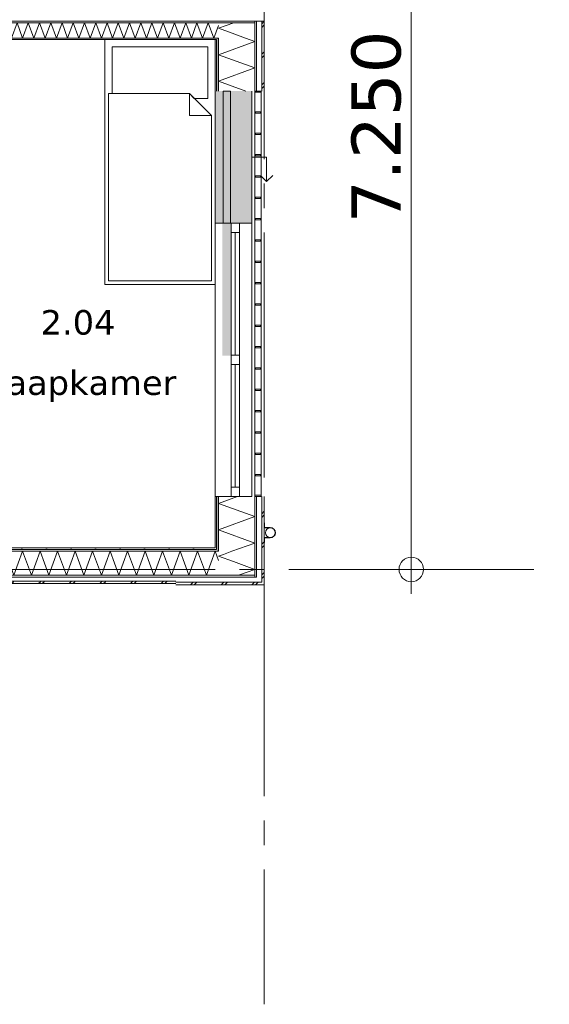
# Model space of a CAD drawing. Header units: millimetres. Extents: x -14925 to 266687, y -3550 to 35834.
# Tile 9 of 244: x -4518 to -200, y -3550 to 4488. Entities that reach past the tile are written whole.
import ezdxf
from ezdxf.enums import TextEntityAlignment as Align

# ---------------------------------------------------------------- set-up
doc = ezdxf.new("R2010")
doc.units = ezdxf.units.MM
doc.header["$MEASUREMENT"] = 0
doc.linetypes.add('B0204', pattern=[2600, 2000, -200, 200, -200])
for name, color, linetype in [('34 Balustrades', 7, 'Continuous'), ('52 Riolering.SCHOON', 7, 'Continuous'), ('A Stramien', 7, 'Continuous'), ('New_21 Buitenwanden', 7, 'Continuous'), ('New_21 Buitenwanden 2D arcering', 7, 'Continuous'), ('New_21 Buitenwanden Afdek-arcering', 7, 'Continuous'), ('New_21 Buitenwanden Deuren', 7, 'Continuous'), ('New_21 Buitenwanden Doorsnede-arcering', 7, 'Continuous'), ('New_21 Buitenwanden Laagscheidingslijnen', 7, 'Continuous'), ('New_21 Buitenwanden Ramen', 7, 'Continuous'), ('New_22 C Binnenwanden', 7, 'Continuous'), ('New_22 C Binnenwanden Doorsnede-arcering', 7, 'Continuous'), ('New_22 C Binnenwanden Laagscheidingslijnen', 7, 'Continuous'), ('New_82 Interieur', 7, 'Continuous'), ('New_Z Gebruiksopp', 7, 'Continuous'), ('New_Z Gebruiksopp Zone omranding', 7, 'Continuous'), ('New_Z Gebruiksopp Zone tekst', 7, 'Continuous'), ('Tekst_dim 1_ 100 .DO', 7, 'Continuous')]:
    doc.layers.add(name, color=color, linetype=linetype)
doc.styles.add('GENERATED_STYLE_1', font='verdana.ttf')
doc.styles.add('GENERATED_STYLE_2', font='verdana.ttf')
doc.dimstyles.new('GENERATED_STYLE__1', dxfattribs={"dimtxt": 400, "dimasz": 380, "dimexe": 0.18, "dimexo": 0.0625, "dimgap": 0, "dimtad": 1, "dimdec": 0, "dimzin": 0, "dimdsep": 46, "dimtxsty": 'GENERATED_STYLE_2', "dimblk": 'ARROWHEAD_7', "dimblk1": 'ARROWHEAD_7', "dimblk2": 'ARROWHEAD_7', "dimcen": 0.09, "dimse1": 1, "dimse2": 1, "dimclrd": 9, "dimclre": 9, "dimclrt": 9, "dimadec": 1, "dimazin": 0, "dimtfac": 1, "dimtdec": 4, "dimtmove": 0, "dimatfit": 3, "dimfxl": 1, "dimtolj": 1, "dimtzin": 0, "dimarcsym": 0})
pattern_1 = [(90, (0, 0), (-100, 0), [])]
pattern_2 = [(90, (0, 0), (-346.41, 0), [0, -200]), (90, (-173.2, 100), (-346.41, 0), [0, -200])]
pattern_3 = [(0, (0, 0), (0, 100), [])]
pattern_4 = [(0, (0, 0), (0, 346.41), [0, -200]), (0, (100, 173.2), (0, 346.41), [0, -200])]

# ---------------------------------------------------------------- blocks, each defined once
blk = doc.blocks.new('slaapkamer_2.04_48_3', base_point=(-4042.5, 2250))
at = {"layer": 'New_Z Gebruiksopp Zone tekst', "color": 2, "lineweight": 0}
for tag, style, p in [('DUMMY_941', 'GENERATED_STYLE_1', (-4042.5, 2187.9)), ('DUMMY_942', 'GENERATED_STYLE_2', (-4042.5, 1690.7))]:
    blk.add_attdef(tag, text='', height=200, dxfattribs=dict(at, style=style)).set_placement(p, align=Align.TOP_LEFT)
for tag, style, p in [('ROOM_NUMBER', 'GENERATED_STYLE_1', (-4042.5, 2117.1)), ('ROOM_NAME', 'GENERATED_STYLE_2', (-4042.5, 1624.8))]:
    blk.add_attdef(tag, text='', height=200, dxfattribs=dict(at, style=style)).set_placement(p, align=Align.TOP_CENTER)
blk = doc.blocks.new('Bed 01 26[12]_3', base_point=(-3825, 2325))
at = {"layer": 'New_82 Interieur', "color": 7, "linetype": 'Continuous', "lineweight": 0}
for p, q in [((-2925, 4325), (-3825, 4325)), ((-3825, 4325), (-3825, 2325)), ((-2925, 2325), (-2925, 4325)), ((-3135, 3885), (-3135, 3705)), ((-2955, 3705), (-3135, 3705)), ((-3825, 2325), (-2925, 2325))]:
    blk.add_line(p, q, dxfattribs=at)
at = {"layer": 'New_82 Interieur', "color": 7, "linetype": 'Continuous', "lineweight": 0, "flags": 128}
for points in [[(-3135, 3885), (-3095, 3845), (-2985, 3845), (-2985, 4265), (-3765, 4265), (-3765, 3885)], [(-3795, 2355), (-2955, 2355), (-2955, 3705), (-3135, 3885), (-3795, 3885)]]:
    blk.add_lwpolyline(points, close=True, dxfattribs=at)
blk = doc.blocks.new('*X755')
at = {"layer": 'New_21 Buitenwanden Doorsnede-arcering', "color": 7, "linetype": 'Continuous', "lineweight": 0}
for p, q in [((-2855.8, 123.1), (-2898, 107.7)), ((-2776.2, 63.4), (-2898, 107.7)), ((-2662.4, -22), (-2733.9, -48))]:
    blk.add_line(p, q, dxfattribs=at)
blk = doc.blocks.new('*X758')
at = {"layer": 'New_21 Buitenwanden Doorsnede-arcering', "color": 7, "linetype": 'Continuous', "lineweight": 0}
for p, q in [((-2545, 455), (-2525, 475)), ((-2545, 425), (-2525, 445)), ((-2545, 205), (-2525, 225)), ((-2545, 175), (-2525, 195)), ((-2545, -45), (-2525, -25)), ((-2545, -75), (-2525, -55))]:
    blk.add_line(p, q, dxfattribs=at)
blk = doc.blocks.new('*X759')
at = {"layer": 'New_21 Buitenwanden Doorsnede-arcering', "color": 7, "linetype": 'Continuous', "lineweight": 0}
for p, q in [((-2787.4, 148), (-2855.8, 123.1)), ((-2602, 0), (-2776.2, 63.4)), ((-2602, 0), (-2662.4, -22))]:
    blk.add_line(p, q, dxfattribs=at)
blk = doc.blocks.new('*X760')
at = {"layer": 'New_21 Buitenwanden Doorsnede-arcering', "color": 7, "linetype": 'Continuous', "lineweight": 0}
for p, q in [((-2743.3, 595), (-2898, 538.7)), ((-2602, 430.9), (-2898, 538.7)), ((-2602, 430.9), (-2898, 323.2)), ((-2602, 215.5), (-2898, 323.2)), ((-2602, 215.5), (-2787.4, 148))]:
    blk.add_line(p, q, dxfattribs=at)
blk = doc.blocks.new('Wall_114_3', base_point=(-2925, 175))
at = {"layer": 'New_21 Buitenwanden Doorsnede-arcering', "linetype": 'Continuous', "lineweight": 0, "true_color": 0x000000}
h = blk.add_hatch(dxfattribs=at)
h.set_pattern_fill('720_Gips_0003', color=18, style=0, pattern_type=2)
h.set_pattern_definition(pattern_2)
h.paths.add_polyline_path([(-2913, 175), (-2913, 595), (-2925, 595), (-2925, 175)])
h = blk.add_hatch(dxfattribs=at)
h.set_pattern_fill('325_Houtachtig_plaatmate_E2', color=18, style=0, pattern_type=2)
h.set_pattern_definition(pattern_1)
h.paths.add_polyline_path([(-2898, 163), (-2898, 595), (-2913, 595), (-2913, 166), (-2909, 163)])
h = blk.add_hatch(dxfattribs=at)
h.set_pattern_fill('325_Houtachtig_plaatmate_E2', color=18, style=0, pattern_type=2)
h.set_pattern_definition(pattern_1)
h.paths.add_polyline_path([(-2587, -48), (-2587, 595), (-2602, 595), (-2602, -48)])
h = blk.add_hatch(dxfattribs=at)
h.set_pattern_fill('720_Gips_0003', color=18, style=0, pattern_type=2)
h.set_pattern_definition(pattern_2)
h.paths.add_polyline_path([(-2925, 163), (-2913, 163), (-2913, 166), (-2925, 175)])
h = blk.add_hatch(dxfattribs=at)
h.set_pattern_fill('720_Gips_0003', color=18, style=0, pattern_type=2)
h.set_pattern_definition(pattern_2)
h.paths.add_polyline_path([(-2925, 175), (-2913, 166), (-2913, 175)])
h = blk.add_hatch(dxfattribs=at)
h.set_pattern_fill('325_Houtachtig_plaatmate_E2', color=18, style=0, pattern_type=2)
h.set_pattern_definition(pattern_1)
h.paths.add_polyline_path([(-2913, 163), (-2909, 163), (-2913, 166)])
h = blk.add_hatch(dxfattribs=at)
h.set_pattern_fill('325_Houtachtig_plaatmate_E2', color=18, style=0, pattern_type=2)
h.set_pattern_definition(pattern_1)
h.paths.add_polyline_path([(-2898, 154.8), (-2909, 163), (-2913, 163), (-2913, 148), (-2898, 148)])
h = blk.add_hatch(dxfattribs=at)
h.set_pattern_fill('325_Houtachtig_plaatmate_E2', color=18, style=0, pattern_type=2)
h.set_pattern_definition(pattern_1)
h.paths.add_polyline_path([(-2909, 163), (-2898, 154.8), (-2898, 163)])
h = blk.add_hatch(dxfattribs=at)
h.set_pattern_fill('325_Houtachtig_plaatmate_E2', color=18, style=0, pattern_type=2)
h.set_pattern_definition(pattern_1)
h.paths.add_polyline_path([(-2602, -48), (-2602, -63), (-2587, -63), (-2587, -48)])
at = {"layer": 'New_21 Buitenwanden', "color": 9, "linetype": 'Continuous', "lineweight": 0, "flags": 128}
for points in [[(-2925, 595), (-2925, 175)], [(-2525, -125), (-2525, 595)], [(-2525, -125), (-2545, -125)]]:
    blk.add_lwpolyline(points, dxfattribs=at)
at = {"layer": 'New_21 Buitenwanden Laagscheidingslijnen', "color": 9, "linetype": 'Continuous', "lineweight": 0}
for p, q in [((-2913, 175), (-2913, 595)), ((-2898, 163), (-2898, 595)), ((-2602, 148), (-2602, 595)), ((-2587, -48), (-2587, 595)), ((-2545, -63), (-2545, 595)), ((-2925, 163), (-2913, 163)), ((-2913, 166), (-2913, 175)), ((-2913, 166), (-2913, 163)), ((-2898, 154.8), (-2898, 163)), ((-2913, 148), (-2898, 148)), ((-2898, 154.8), (-2898, 148)), ((-2602, -48), (-2602, 148)), ((-2898, -48), (-2627.7, -48)), ((-2627.7, -48), (-2602, -48)), ((-2602, -63), (-2587, -63)), ((-2587, -63), (-2587, -48)), ((-2545, -105), (-2545, -63)), ((-2587, -105), (-2551.7, -105)), ((-2551.7, -105), (-2545, -105))]:
    blk.add_line(p, q, dxfattribs=at)
at = {"layer": 'New_21 Buitenwanden', "color": 1, "lineweight": 0}
for name in ['*X760', '*X758', '*X755', '*X759']:
    blk.add_blockref(name, (0, 0), dxfattribs=at)
blk = doc.blocks.new('*X970')
at = {"layer": 'New_21 Buitenwanden Doorsnede-arcering', "color": 7, "linetype": 'Continuous', "lineweight": 0}
for p in [(-2772, 4463), (-2787, 4376.7)]:
    blk.add_line(p, (-2898, 4417.1), dxfattribs=at)
blk = doc.blocks.new('*X972')
at = {"layer": 'New_21 Buitenwanden Doorsnede-arcering', "color": 7, "linetype": 'Continuous', "lineweight": 0}
for p, q in [((-2545, 4455), (-2525, 4475)), ((-2545, 4425), (-2525, 4445)), ((-2545, 4205), (-2525, 4225)), ((-2545, 4175), (-2525, 4195)), ((-2545, 3955), (-2525, 3975)), ((-2545, 3925), (-2525, 3945))]:
    blk.add_line(p, q, dxfattribs=at)
blk = doc.blocks.new('*X973')
at = {"layer": 'New_21 Buitenwanden Doorsnede-arcering', "color": 7, "linetype": 'Continuous', "lineweight": 0}
for p, q in [((-2602, 4309.4), (-2898, 4201.7)), ((-2602, 4309.4), (-2677.8, 4337)), ((-2602, 4093.9), (-2898, 4201.7)), ((-2602, 4093.9), (-2898, 3986.2)), ((-2674.9, 3905), (-2898, 3986.2))]:
    blk.add_line(p, q, dxfattribs=at)
blk = doc.blocks.new('*X974')
at = {"layer": 'New_21 Buitenwanden Doorsnede-arcering', "color": 7, "linetype": 'Continuous', "lineweight": 0}
blk.add_line((-2677.8, 4337), (-2787, 4376.7), dxfattribs=at)
blk = doc.blocks.new('Wall_153_3', base_point=(-2925, 3905))
at = {"layer": 'New_21 Buitenwanden Doorsnede-arcering', "linetype": 'Continuous', "lineweight": 0, "true_color": 0x000000}
h = blk.add_hatch(dxfattribs=at)
h.set_pattern_fill('325_Houtachtig_plaatmate_E2', color=18, style=0, pattern_type=2)
h.set_pattern_definition(pattern_1)
h.paths.add_polyline_path([(-2587, 4475), (-2602, 4475), (-2602, 4463), (-2587, 4463)])
h = blk.add_hatch(dxfattribs=at)
h.set_pattern_fill('325_Houtachtig_plaatmate_E2', color=18, style=0, pattern_type=2)
h.set_pattern_definition(pattern_1)
h.paths.add_polyline_path([(-2587, 4463), (-2602, 4463), (-2602, 4446.125), (-2587, 4451.75)])
h = blk.add_hatch(dxfattribs=at)
h.set_pattern_fill('325_Houtachtig_plaatmate_E2', color=18, style=0, pattern_type=2)
h.set_pattern_definition(pattern_1)
h.paths.add_polyline_path([(-2587, 3905), (-2587, 4451.75), (-2602, 4446.125), (-2602, 3905)])
h = blk.add_hatch(dxfattribs=at)
h.set_pattern_fill('720_Gips_0003', color=18, style=0, pattern_type=2)
h.set_pattern_definition(pattern_2)
h.paths.add_polyline_path([(-2925, 4325), (-2925, 3905), (-2913, 3905), (-2913, 4325)])
h = blk.add_hatch(dxfattribs=at)
h.set_pattern_fill('325_Houtachtig_plaatmate_E2', color=18, style=0, pattern_type=2)
h.set_pattern_definition(pattern_1)
h.paths.add_polyline_path([(-2898, 4337), (-2913, 4337), (-2913, 4329.5), (-2898, 4335.125)])
h = blk.add_hatch(dxfattribs=at)
h.set_pattern_fill('325_Houtachtig_plaatmate_E2', color=18, style=0, pattern_type=2)
h.set_pattern_definition(pattern_1)
h.paths.add_polyline_path([(-2898, 4325), (-2898, 4335.125), (-2913, 4329.5), (-2913, 4325)])
h = blk.add_hatch(dxfattribs=at)
h.set_pattern_fill('325_Houtachtig_plaatmate_E2', color=18, style=0, pattern_type=2)
h.set_pattern_definition(pattern_1)
h.paths.add_polyline_path([(-2913, 4325), (-2913, 3905), (-2898, 3905), (-2898, 4325)])
at = {"layer": 'New_21 Buitenwanden', "color": 9, "linetype": 'Continuous', "lineweight": 0, "flags": 128}
for points in [[(-2525, 3905), (-2525, 4475)], [(-2925, 4325), (-2925, 3905)]]:
    blk.add_lwpolyline(points, dxfattribs=at)
at = {"layer": 'New_21 Buitenwanden Laagscheidingslijnen', "color": 9, "linetype": 'Continuous', "lineweight": 0}
for p, q in [((-2602, 4337), (-2602, 4446.125)), ((-2587, 3905), (-2587, 4451.75)), ((-2545, 3905), (-2545, 4467.5)), ((-2913, 3905), (-2913, 4325)), ((-2898, 4325), (-2898, 4335.125)), ((-2898, 3905), (-2898, 4325)), ((-2602, 3905), (-2602, 4337))]:
    blk.add_line(p, q, dxfattribs=at)
at = {"layer": 'New_21 Buitenwanden Laagscheidingslijnen', "color": 1, "linetype": 'Continuous', "lineweight": 0}
blk.add_line((-2925, 4325), (-2913, 4325), dxfattribs=at)
at = {"layer": 'New_22 C Binnenwanden', "color": 9, "linetype": 'Continuous', "lineweight": 0, "flags": 128}
for points in [[(-2587, 4475), (-2602, 4475)], [(-2545, 4475), (-2587, 4475)], [(-2525, 4475), (-2545, 4475)]]:
    blk.add_lwpolyline(points, dxfattribs=at)
at = {"layer": 'New_22 C Binnenwanden Laagscheidingslijnen', "color": 1, "linetype": 'Continuous', "lineweight": 0}
for p, q in [((-2602, 4463), (-2898, 4463)), ((-2898, 4337), (-2913, 4337))]:
    blk.add_line(p, q, dxfattribs=at)
at = {"layer": 'New_22 C Binnenwanden Laagscheidingslijnen', "color": 9, "linetype": 'Continuous', "lineweight": 0}
for p, q in [((-2602, 4463), (-2602, 4446.125)), ((-2587, 4475), (-2587, 4463)), ((-2587, 4463), (-2587, 4451.75)), ((-2545, 4475), (-2545, 4467.5)), ((-2898, 4337), (-2898, 4335.125))]:
    blk.add_line(p, q, dxfattribs=at)
at = {"layer": 'New_21 Buitenwanden', "color": 1, "lineweight": 0}
for name in ['*X970', '*X972', '*X974', '*X973']:
    blk.add_blockref(name, (0, 0), dxfattribs=at)
blk = doc.blocks.new('*X987')
at = {"layer": 'New_22 C Binnenwanden Doorsnede-arcering', "color": 7, "linetype": 'Continuous', "lineweight": 0}
for p, q in [((-5228.1, 4337), (-5182.2, 4463)), ((-5136.3, 4337), (-5182.2, 4463)), ((-5136.3, 4337), (-5090.5, 4463)), ((-5044.6, 4337), (-5090.5, 4463)), ((-5044.6, 4337), (-4998.8, 4463)), ((-4952.9, 4337), (-4998.8, 4463)), ((-4952.9, 4337), (-4907, 4463)), ((-4861.2, 4337), (-4907, 4463)), ((-4861.2, 4337), (-4815.3, 4463)), ((-4769.5, 4337), (-4815.3, 4463)), ((-4769.5, 4337), (-4723.6, 4463)), ((-4677.7, 4337), (-4723.6, 4463)), ((-4677.7, 4337), (-4631.9, 4463)), ((-4586, 4337), (-4631.9, 4463)), ((-4586, 4337), (-4540.2, 4463)), ((-4494.3, 4337), (-4540.2, 4463)), ((-4494.3, 4337), (-4448.4, 4463)), ((-4402.6, 4337), (-4448.4, 4463)), ((-4402.6, 4337), (-4356.7, 4463)), ((-4310.9, 4337), (-4356.7, 4463)), ((-4310.9, 4337), (-4265, 4463)), ((-4219.1, 4337), (-4265, 4463)), ((-4219.1, 4337), (-4173.3, 4463)), ((-4127.4, 4337), (-4173.3, 4463)), ((-4127.4, 4337), (-4081.6, 4463)), ((-4035.7, 4337), (-4081.6, 4463)), ((-4035.7, 4337), (-3989.8, 4463)), ((-3944, 4337), (-3989.8, 4463)), ((-3944, 4337), (-3898.1, 4463)), ((-3852.3, 4337), (-3898.1, 4463)), ((-3852.3, 4337), (-3806.4, 4463)), ((-3760.5, 4337), (-3806.4, 4463)), ((-3760.5, 4337), (-3714.7, 4463)), ((-3668.8, 4337), (-3714.7, 4463)), ((-3668.8, 4337), (-3623, 4463)), ((-3577.1, 4337), (-3623, 4463)), ((-3577.1, 4337), (-3531.2, 4463)), ((-3485.4, 4337), (-3531.2, 4463)), ((-3485.4, 4337), (-3439.5, 4463)), ((-3393.7, 4337), (-3439.5, 4463)), ((-3393.7, 4337), (-3347.8, 4463)), ((-3301.9, 4337), (-3347.8, 4463)), ((-3301.9, 4337), (-3256.1, 4463)), ((-3210.2, 4337), (-3256.1, 4463)), ((-3210.2, 4337), (-3164.4, 4463)), ((-3118.5, 4337), (-3164.4, 4463)), ((-3118.5, 4337), (-3072.6, 4463)), ((-3026.8, 4337), (-3072.6, 4463)), ((-3026.8, 4337), (-2980.9, 4463)), ((-2935.1, 4337), (-2980.9, 4463)), ((-2935.1, 4337), (-2898, 4438.8)), ((-5228.1, 4337), (-5237, 4361.5))]:
    blk.add_line(p, q, dxfattribs=at)
blk = doc.blocks.new('Wall_156_3', base_point=(-9375, 4325))
at = {"layer": 'New_22 C Binnenwanden Doorsnede-arcering', "linetype": 'Continuous', "lineweight": 0, "true_color": 0x000000}
h = blk.add_hatch(dxfattribs=at)
h.set_pattern_fill('325_Houtachtig_plaatmate_E2', color=18, style=0, pattern_type=2)
h.set_pattern_definition(pattern_3)
h.paths.add_polyline_path([(-2602, 4475), (-9698, 4475), (-9698, 4463), (-2602, 4463)])
h = blk.add_hatch(dxfattribs=at)
h.set_pattern_fill('325_Houtachtig_plaatmate_E2', color=18, style=0, pattern_type=2)
h.set_pattern_definition(pattern_3)
h.paths.add_polyline_path([(-2913, 4337), (-5225, 4337), (-5225, 4325), (-2925, 4325), (-2913, 4329.5)])
h = blk.add_hatch(dxfattribs=at)
h.set_pattern_fill('325_Houtachtig_plaatmate_E2', color=18, style=0, pattern_type=2)
h.set_pattern_definition(pattern_3)
h.paths.add_polyline_path([(-2913, 4329.5), (-2925, 4325), (-2913, 4325)])
at = {"layer": 'New_21 Buitenwanden Laagscheidingslijnen', "color": 1, "linetype": 'Continuous', "lineweight": 0}
blk.add_line((-2925, 4325), (-2913, 4325), dxfattribs=at)
at = {"layer": 'New_22 C Binnenwanden', "color": 1, "linetype": 'Continuous', "lineweight": 0, "flags": 128}
for points in [[(-2602, 4475), (-9698, 4475)], [(-5225, 4325), (-2925, 4325)]]:
    blk.add_lwpolyline(points, dxfattribs=at)
at = {"layer": 'New_22 C Binnenwanden Laagscheidingslijnen', "color": 1, "linetype": 'Continuous', "lineweight": 0}
for p, q in [((-9402, 4463), (-2898, 4463)), ((-2602, 4463), (-2898, 4463)), ((-5237, 4337), (-2913, 4337)), ((-2898, 4337), (-2913, 4337))]:
    blk.add_line(p, q, dxfattribs=at)
at = {"layer": 'New_22 C Binnenwanden', "color": 1, "lineweight": 0}
blk.add_blockref('*X987', (0, 0), dxfattribs=at)
blk = doc.blocks.new('*X1491')
at = {"layer": 'New_21 Buitenwanden Doorsnede-arcering', "color": 7, "linetype": 'Continuous', "lineweight": 0}
for p, q in [((-3125, -125), (-3105, -105)), ((-3095, -125), (-3075, -105)), ((-2875, -125), (-2855, -105)), ((-2845, -125), (-2825, -105)), ((-2625, -125), (-2605, -105)), ((-2595, -125), (-2575, -105))]:
    blk.add_line(p, q, dxfattribs=at)
blk = doc.blocks.new('*X1492')
at = {"layer": 'New_21 Buitenwanden Doorsnede-arcering', "color": 7, "linetype": 'Continuous', "lineweight": 0}
for p, q in [((-3245, 52.4), (-3210.2, 148)), ((-3138.9, -48), (-3210.2, 148)), ((-3138.9, -48), (-3067.5, 148)), ((-2996.2, -48), (-3067.5, 148)), ((-2996.2, -48), (-2924.9, 148)), ((-2898, 74.2), (-2924.9, 148))]:
    blk.add_line(p, q, dxfattribs=at)
blk = doc.blocks.new('Wall_260_3', base_point=(-3245, 175))
at = {"layer": 'New_21 Buitenwanden Doorsnede-arcering', "linetype": 'Continuous', "lineweight": 0, "true_color": 0x000000}
h = blk.add_hatch(dxfattribs=at)
h.set_pattern_fill('720_Gips_0003', color=18, style=0, pattern_type=2)
h.set_pattern_definition(pattern_4)
h.paths.add_polyline_path([(-2925, 175), (-3245, 175), (-3245, 163), (-2925, 163)])
h = blk.add_hatch(dxfattribs=at)
h.set_pattern_fill('325_Houtachtig_plaatmate_E2', color=18, style=0, pattern_type=2)
h.set_pattern_definition(pattern_3)
h.paths.add_polyline_path([(-2913, 163), (-3245, 163), (-3245, 148), (-2913, 148)])
h = blk.add_hatch(dxfattribs=at)
h.set_pattern_fill('325_Houtachtig_plaatmate_E2', color=18, style=0, pattern_type=2)
h.set_pattern_definition(pattern_3)
h.paths.add_polyline_path([(-3245, -63), (-2607.7, -63), (-2627.7, -48), (-3245, -48)])
h = blk.add_hatch(dxfattribs=at)
h.set_pattern_fill('325_Houtachtig_plaatmate_E2', color=18, style=0, pattern_type=2)
h.set_pattern_definition(pattern_3)
h.paths.add_polyline_path([(-2627.7, -48), (-2607.7, -63), (-2602, -63), (-2602, -48)])
at = {"layer": 'New_21 Buitenwanden', "color": 9, "linetype": 'Continuous', "lineweight": 0, "flags": 128}
for points in [[(-2925, 175), (-3245, 175)], [(-3245, -125), (-2545, -125)]]:
    blk.add_lwpolyline(points, dxfattribs=at)
at = {"layer": 'New_21 Buitenwanden Laagscheidingslijnen', "color": 9, "linetype": 'Continuous', "lineweight": 0}
for p, q in [((-3245, 163), (-2925, 163)), ((-2925, 163), (-2913, 163)), ((-3245, 148), (-2913, 148)), ((-2913, 148), (-2898, 148)), ((-3245, -48), (-2898, -48)), ((-3245, -63), (-2607.7, -63)), ((-2898, -48), (-2627.7, -48)), ((-2627.7, -48), (-2602, -48)), ((-2607.7, -63), (-2602, -63)), ((-2602, -63), (-2587, -63)), ((-3245, -105), (-2587, -105)), ((-2587, -105), (-2551.7, -105)), ((-2551.7, -105), (-2545, -105))]:
    blk.add_line(p, q, dxfattribs=at)
at = {"layer": 'New_21 Buitenwanden', "color": 1, "lineweight": 0}
for name in ['*X1492', '*X1491']:
    blk.add_blockref(name, (0, 0), dxfattribs=at)
blk = doc.blocks.new('*X1495')
at = {"layer": 'New_21 Buitenwanden Doorsnede-arcering', "color": 7, "linetype": 'Continuous', "lineweight": 0}
for p, q in [((-6365, -115), (-6350, -100)), ((-6350, -100), (-6345, -95)), ((-6335, -115), (-6320, -100)), ((-6320, -100), (-6315, -95)), ((-6115, -115), (-6100, -100)), ((-6100, -100), (-6095, -95)), ((-6085, -115), (-6070, -100)), ((-6070, -100), (-6065, -95)), ((-5865, -115), (-5850, -100)), ((-5850, -100), (-5845, -95)), ((-5835, -115), (-5820, -100)), ((-5820, -100), (-5815, -95)), ((-5615, -115), (-5600, -100)), ((-5600, -100), (-5595, -95)), ((-5585, -115), (-5570, -100)), ((-5570, -100), (-5565, -95)), ((-5365, -115), (-5350, -100)), ((-5350, -100), (-5345, -95)), ((-5335, -115), (-5320, -100)), ((-5320, -100), (-5315, -95)), ((-5115, -115), (-5100, -100)), ((-5100, -100), (-5095, -95)), ((-5085, -115), (-5070, -100)), ((-5070, -100), (-5065, -95)), ((-4865, -115), (-4850, -100)), ((-4850, -100), (-4845, -95)), ((-4835, -115), (-4820, -100)), ((-4820, -100), (-4815, -95)), ((-4615, -115), (-4600, -100)), ((-4600, -100), (-4595, -95)), ((-4585, -115), (-4570, -100)), ((-4570, -100), (-4565, -95)), ((-4365, -115), (-4350, -100)), ((-4350, -100), (-4345, -95)), ((-4335, -115), (-4320, -100)), ((-4320, -100), (-4315, -95)), ((-4115, -115), (-4100, -100)), ((-4100, -100), (-4095, -95)), ((-4085, -115), (-4070, -100)), ((-4070, -100), (-4065, -95)), ((-3865, -115), (-3850, -100)), ((-3850, -100), (-3845, -95)), ((-3835, -115), (-3820, -100)), ((-3820, -100), (-3815, -95)), ((-3615, -115), (-3600, -100)), ((-3600, -100), (-3595, -95)), ((-3585, -115), (-3570, -100)), ((-3570, -100), (-3565, -95)), ((-3365, -115), (-3350, -100)), ((-3350, -100), (-3345, -95)), ((-3335, -115), (-3320, -100)), ((-3320, -100), (-3315, -95))]:
    blk.add_line(p, q, dxfattribs=at)
blk = doc.blocks.new('*X1501')
at = {"layer": 'New_21 Buitenwanden Doorsnede-arcering', "color": 7, "linetype": 'Continuous', "lineweight": 0}
for p, q in [((-4637, 147.9), (-4637, 148)), ((-4565.6, -48), (-4637, 148)), ((-4565.6, -48), (-4494.3, 148)), ((-4423, -48), (-4494.3, 148)), ((-4423, -48), (-4351.6, 148)), ((-4280.3, -48), (-4351.6, 148)), ((-4280.3, -48), (-4209, 148)), ((-4137.6, -48), (-4209, 148)), ((-4137.6, -48), (-4066.3, 148)), ((-3994.9, -48), (-4066.3, 148)), ((-3994.9, -48), (-3923.6, 148)), ((-3852.3, -48), (-3923.6, 148)), ((-3852.3, -48), (-3780.9, 148)), ((-3709.6, -48), (-3780.9, 148)), ((-3709.6, -48), (-3638.2, 148)), ((-3566.9, -48), (-3638.2, 148)), ((-3566.9, -48), (-3495.6, 148)), ((-3424.2, -48), (-3495.6, 148)), ((-3424.2, -48), (-3352.9, 148)), ((-3281.6, -48), (-3352.9, 148)), ((-3281.6, -48), (-3245, 52.4))]:
    blk.add_line(p, q, dxfattribs=at)
blk = doc.blocks.new('Wall_261_3', base_point=(-9055, 175))
at = {"layer": 'New_21 Buitenwanden Doorsnede-arcering', "linetype": 'Continuous', "lineweight": 0, "true_color": 0x000000}
h = blk.add_hatch(dxfattribs=at)
h.set_pattern_fill('720_Gips_0003', color=18, style=0, pattern_type=2)
h.set_pattern_definition(pattern_4)
h.paths.add_polyline_path([(-4625, 163), (-3245, 163), (-3245, 175), (-4625, 175)])
h = blk.add_hatch(dxfattribs=at)
h.set_pattern_fill('325_Houtachtig_plaatmate_E2', color=18, style=0, pattern_type=2)
h.set_pattern_definition(pattern_3)
h.paths.add_polyline_path([(-4625, 148), (-3245, 148), (-3245, 163), (-4625, 163)])
h = blk.add_hatch(dxfattribs=at)
h.set_pattern_fill('325_Houtachtig_plaatmate_E2', color=18, style=0, pattern_type=2)
h.set_pattern_definition(pattern_3)
h.paths.add_polyline_path([(-6495, -63), (-3245, -63), (-3245, -48), (-6495, -48)])
at = {"layer": 'New_21 Buitenwanden', "color": 9, "linetype": 'Continuous', "lineweight": 0, "flags": 128}
for points in [[(-3245, 175), (-4625, 175)], [(-6495, -115), (-3245, -115)]]:
    blk.add_lwpolyline(points, dxfattribs=at)
at = {"layer": 'New_21 Buitenwanden Laagscheidingslijnen', "color": 9, "linetype": 'Continuous', "lineweight": 0}
for p, q in [((-4625, 163), (-3245, 163)), ((-4625, 148), (-3245, 148)), ((-6495, -63), (-3245, -63)), ((-4637, -48), (-3245, -48)), ((-6495, -95), (-3245, -95))]:
    blk.add_line(p, q, dxfattribs=at)
at = {"layer": 'New_21 Buitenwanden', "color": 1, "lineweight": 0}
for name in ['*X1501', '*X1495']:
    blk.add_blockref(name, (0, 0), dxfattribs=at)
blk = doc.blocks.new('Rnx horizontaal 26[36]_3')
at = {"layer": 'New_21 Buitenwanden Ramen', "color": 7, "linetype": 'Continuous', "lineweight": 0}
for p, q in [((-2925, 2827), (-2925, 2839)), ((-2925, 2827), (-2925, 2839)), ((-2925, 595), (-2925, 2827)), ((-2913, 2827), (-2925, 2827)), ((-2913, 2827), (-2925, 2827)), ((-2898, 2827), (-2913, 2827)), ((-2898, 2827), (-2913, 2827)), ((-2795, 2827), (-2898, 2827)), ((-2795, 2827), (-2898, 2827)), ((-2795, 2827), (-2795, 2751)), ((-2725, 2827), (-2795, 2827)), ((-2725, 2827), (-2795, 2827)), ((-2725, 2751), (-2725, 2827)), ((-2702, 2827), (-2725, 2827)), ((-2687, 2827), (-2702, 2827)), ((-2645, 2827), (-2687, 2827)), ((-2625, 2827), (-2645, 2827)), ((-2625, 595), (-2625, 2827)), ((-2795, 2751), (-2725, 2751)), ((-2795, 2751), (-2795, 1749)), ((-2760, 1749), (-2760, 2751)), ((-2725, 1749), (-2725, 2751)), ((-2725, 1749), (-2795, 1749)), ((-2795, 1749), (-2795, 1711)), ((-2795, 1711), (-2795, 1673)), ((-2725, 1711), (-2725, 1749)), ((-2725, 1673), (-2725, 1711)), ((-2795, 1673), (-2725, 1673)), ((-2795, 1673), (-2795, 671)), ((-2760, 671), (-2760, 1673)), ((-2725, 671), (-2725, 1673)), ((-2725, 671), (-2795, 671)), ((-2795, 671), (-2795, 595)), ((-2725, 595), (-2725, 671)), ((-2913, 595), (-2925, 595)), ((-2913, 595), (-2925, 595)), ((-2925, 595), (-2925, 583)), ((-2925, 595), (-2925, 583)), ((-2898, 595), (-2913, 595)), ((-2898, 595), (-2913, 595)), ((-2795, 595), (-2898, 595)), ((-2795, 595), (-2898, 595)), ((-2725, 595), (-2795, 595)), ((-2725, 595), (-2795, 595)), ((-2702, 595), (-2725, 595)), ((-2687, 595), (-2702, 595)), ((-2645, 595), (-2687, 595)), ((-2625, 595), (-2645, 595))]:
    blk.add_line(p, q, dxfattribs=at)
blk = doc.blocks.new('DS1 in wand 26[76]_3')
at = {"layer": 'New_21 Buitenwanden Deuren', "color": 7, "linetype": 'Continuous', "lineweight": 0}
for p, q in [((-2925, 3905), (-2925, 2827)), ((-2860, 2827), (-2860, 3905)), ((-2860, 3905), (-2800, 3905)), ((-2800, 3905), (-2800, 2827)), ((-2625, 3905), (-2625, 2827)), ((-2625, 3366), (-2505, 3366)), ((-2505, 3366), (-2505, 3166)), ((-2505, 3166), (-2555, 3216)), ((-2505, 3166), (-2455, 3216)), ((-2913, 2827), (-2925, 2827)), ((-2913, 2827), (-2925, 2827)), ((-2925, 2827), (-2925, 2751)), ((-2925, 2827), (-2925, 2751)), ((-2898, 2827), (-2913, 2827)), ((-2898, 2827), (-2913, 2827)), ((-2865, 2827), (-2898, 2827)), ((-2865, 2827), (-2898, 2827)), ((-2800, 2827), (-2860, 2827)), ((-2702, 2827), (-2795, 2827)), ((-2687, 2827), (-2702, 2827)), ((-2645, 2827), (-2687, 2827)), ((-2625, 2827), (-2645, 2827))]:
    blk.add_line(p, q, dxfattribs=at)
blk = doc.blocks.new('Wall_292_3', base_point=(-2925, 3905))
at = {"layer": 'New_21 Buitenwanden 2D arcering', "linetype": 'Continuous', "lineweight": 0, "true_color": 0xffffff}
blk.add_hatch(color=7, dxfattribs=at).paths.add_polyline_path([(-2795, 2827), (-2865, 2827), (-2865, 1744), (-2795, 1744)])
at = {"layer": 'New_21 Buitenwanden Afdek-arcering', "linetype": 'Continuous', "lineweight": 0, "true_color": 0xffffff}
blk.add_hatch(color=7, dxfattribs=at).paths.add_polyline_path([(-2625, 2827), (-2625, 3905), (-2925, 3905), (-2925, 2827)])
at = {"layer": 'New_21 Buitenwanden', "color": 9, "linetype": 'Continuous', "lineweight": 0}
for p, q in [((-2925, 595), (-2925, 583)), ((-2913, 595), (-2925, 595)), ((-2898, 595), (-2913, 595)), ((-2795, 595), (-2898, 595)), ((-2725, 595), (-2795, 595)), ((-2702, 595), (-2725, 595)), ((-2687, 595), (-2702, 595)), ((-2645, 595), (-2687, 595)), ((-2625, 595), (-2645, 595))]:
    blk.add_line(p, q, dxfattribs=at)
at = {"layer": 'New_21 Buitenwanden Deuren', "color": 7, "linetype": 'Continuous', "lineweight": 0}
blk.add_blockref('DS1 in wand 26[76]_3', (0, 0), dxfattribs=at)
at = {"layer": 'New_21 Buitenwanden Ramen', "color": 7, "linetype": 'Continuous', "lineweight": 0}
blk.add_blockref('Rnx horizontaal 26[36]_3', (0, 0), dxfattribs=at)
blk = doc.blocks.new('Railing_24_3')
at = {"layer": '34 Balustrades', "color": 9, "linetype": 'Continuous', "lineweight": 0, "flags": 128}
for points in [[(-2550, 3905), (-2600, 3905), (-2600, 595), (-2550, 595)], [(-2550, 3905), (-2600, 3905), (-2600, 595), (-2550, 595)], [(-2550, 3905), (-2600, 3905), (-2600, 3895), (-2550, 3895)], [(-2550, 605), (-2600, 605), (-2600, 595), (-2550, 595)]]:
    blk.add_lwpolyline(points, close=True, dxfattribs=at)
at = {"layer": '34 Balustrades', "color": 7, "linetype": 'Continuous', "lineweight": 0, "flags": 128}
for points in [[(-2555, 3735.8), (-2595, 3735.8), (-2595, 3725.8), (-2555, 3725.8)], [(-2555, 3561.6), (-2595, 3561.6), (-2595, 3551.6), (-2555, 3551.6)], [(-2555, 3387.4), (-2595, 3387.4), (-2595, 3377.4), (-2555, 3377.4)], [(-2555, 3213.2), (-2595, 3213.2), (-2595, 3203.2), (-2555, 3203.2)], [(-2555, 3038.9), (-2595, 3038.9), (-2595, 3028.9), (-2555, 3028.9)], [(-2555, 2864.7), (-2595, 2864.7), (-2595, 2854.7), (-2555, 2854.7)], [(-2555, 2690.5), (-2595, 2690.5), (-2595, 2680.5), (-2555, 2680.5)], [(-2555, 2516.3), (-2595, 2516.3), (-2595, 2506.3), (-2555, 2506.3)], [(-2555, 2342.1), (-2595, 2342.1), (-2595, 2332.1), (-2555, 2332.1)], [(-2555, 2167.9), (-2595, 2167.9), (-2595, 2157.9), (-2555, 2157.9)], [(-2555, 1993.7), (-2595, 1993.7), (-2595, 1983.7), (-2555, 1983.7)], [(-2555, 1819.5), (-2595, 1819.5), (-2595, 1809.5), (-2555, 1809.5)], [(-2555, 1645.3), (-2595, 1645.3), (-2595, 1635.3), (-2555, 1635.3)], [(-2555, 1471.1), (-2595, 1471.1), (-2595, 1461.1), (-2555, 1461.1)], [(-2555, 1296.8), (-2595, 1296.8), (-2595, 1286.8), (-2555, 1286.8)], [(-2555, 1122.6), (-2595, 1122.6), (-2595, 1112.6), (-2555, 1112.6)], [(-2555, 948.4), (-2595, 948.4), (-2595, 938.4), (-2555, 938.4)], [(-2555, 774.2), (-2595, 774.2), (-2595, 764.2), (-2555, 764.2)]]:
    blk.add_lwpolyline(points, close=True, dxfattribs=at)
blk = doc.blocks.new('Standard grid marker_3')
at = {"layer": 'A Stramien', "color": 7, "linetype": 'B0204', "lineweight": 0}
blk.add_line((1000, 0), (46550, 0), dxfattribs=at)
at = {"layer": 'A Stramien', "color": 9, "lineweight": 0, "style": 'GENERATED_STYLE_2'}
for tag, p in [('AC_MarkerText_1_0', (-600, 206.1)), ('AC_MarkerText_1_1', (48150, 206.1))]:
    blk.add_attdef(tag, text='', height=400, dxfattribs=at).set_placement(p, align=Align.TOP_CENTER)
blk = doc.blocks.new('Standard grid marker_2')
at = {"layer": 'A Stramien', "color": 7, "linetype": 'B0204', "lineweight": 0}
for p, q in [((1000, 0), (24500, 0)), ((24500, 0), (25500, 0))]:
    blk.add_line(p, q, dxfattribs=at)
at = {"layer": 'A Stramien', "color": 9, "lineweight": 0, "style": 'GENERATED_STYLE_2'}
blk.add_attdef('AC_MarkerText_1', text='', height=400, rotation=90, dxfattribs=at).set_placement((-948.6, -142.5), align=Align.TOP_CENTER)
blk = doc.blocks.new('Regenpijp 26[76]_3', base_point=(-2485, 300))
at = {"layer": '52 Riolering.SCHOON', "color": 7, "linetype": 'Continuous', "lineweight": 0, "flags": 128}
for points in [[(-2525, 220), (-2525, 259.8), (-2475, 259.8, 1), (-2475, 340.2), (-2525, 340.2), (-2525, 380), (-2523, 380), (-2523, 342), (-2475, 342, -1), (-2475, 258), (-2523, 258), (-2523, 220)], [(-2525, 220), (-2525, 259.8), (-2475, 259.8, 1), (-2475, 340.2), (-2525, 340.2), (-2525, 380), (-2523, 380), (-2523, 342), (-2475, 342, -1), (-2475, 258), (-2523, 258), (-2523, 220)], [(-2525, 220), (-2525, 259.8), (-2475, 259.8, 1), (-2475, 340.2), (-2525, 340.2), (-2525, 380), (-2523, 380), (-2523, 342), (-2475, 342, -1), (-2475, 258), (-2523, 258), (-2523, 220)], [(-2525, 220), (-2525, 259.8), (-2475, 259.8, 1), (-2475, 340.2), (-2525, 340.2), (-2525, 380), (-2523, 380), (-2523, 342), (-2475, 342, -1), (-2475, 258), (-2523, 258), (-2523, 220)], [(-2525, 220), (-2525, 259.8), (-2475, 259.8, 1), (-2475, 340.2), (-2525, 340.2), (-2525, 380), (-2523, 380), (-2523, 342), (-2475, 342, -1), (-2475, 258), (-2523, 258), (-2523, 220)], [(-2525, 220), (-2525, 259.8), (-2475, 259.8, 1), (-2475, 340.2), (-2525, 340.2), (-2525, 380), (-2523, 380), (-2523, 342), (-2475, 342, -1), (-2475, 258), (-2523, 258), (-2523, 220)], [(-2525, 220), (-2525, 259.8), (-2475, 259.8, 1), (-2475, 340.2), (-2525, 340.2), (-2525, 380), (-2523, 380), (-2523, 342), (-2475, 342, -1), (-2475, 258), (-2523, 258), (-2523, 220)], [(-2525, 220), (-2525, 259.8), (-2475, 259.8, 1), (-2475, 340.2), (-2525, 340.2), (-2525, 380), (-2523, 380), (-2523, 342), (-2475, 342, -1), (-2475, 258), (-2523, 258), (-2523, 220)], [(-2475, 340, 1), (-2475, 260, 1)]]:
    blk.add_lwpolyline(points, format="xyb", close=True, dxfattribs=at)
blk = doc.blocks.new('*D1751')
at = {"layer": 'Tekst_dim 1_ 100 .DO', "color": 9, "linetype": 'Continuous', "lineweight": 0}
for p, q in [((-1325, 100), (-1325, 7350)), ((-950, 7250), (-1700, 7250)), ((-1325, -200), (-1325, 100)), ((-950, 0), (-1700, 0))]:
    blk.add_line(p, q, dxfattribs=at)
for centre in [(-1325, 7250), (-1325, 0)]:
    blk.add_circle(centre, 100, dxfattribs=at)
at = {"layer": 'Tekst_dim 1_ 100 .DO', "color": 9, "lineweight": 0, "insert": (-1405, 2827.7), "char_height": 400, "attachment_point": 7, "rotation": 90, "style": 'GENERATED_STYLE_2'}
blk.add_mtext('\\A1;{\\pql;\\fVerdana|b0|i0|c0|p0;\\W1.000000;7.250}', dxfattribs=at)
blk = doc.blocks.new('ARROWHEAD_7')
at = {"color": 0, "linetype": 'Continuous', "lineweight": 0}
for p, q in [((0, -0.25), (0, 0.25)), ((0, 0), (-1, 0)), ((-0.25, 0), (0.25, 0))]:
    blk.add_line(p, q, dxfattribs=at)
blk.add_circle((0, 0), 0.25, dxfattribs=at)
blk = doc.blocks.new('*D1753')
at = {"layer": 'Tekst_dim 1_ 100 .DO', "color": 9, "linetype": 'Continuous', "lineweight": 0}
for p, q in [((-1325, 7350), (-1325, 10850)), ((-950, 10750), (-1700, 10750)), ((-1325, 100), (-1325, 7350)), ((-950, 7250), (-1700, 7250))]:
    blk.add_line(p, q, dxfattribs=at)
for centre in [(-1325, 10750), (-1325, 7250)]:
    blk.add_circle(centre, 100, dxfattribs=at)
at = {"layer": 'Tekst_dim 1_ 100 .DO', "color": 9, "lineweight": 0, "insert": (-1405, 8202.7), "char_height": 400, "attachment_point": 7, "rotation": 90, "style": 'GENERATED_STYLE_2'}
blk.add_mtext('\\A1;{\\pql;\\fVerdana|b0|i0|c0|p0;\\W1.000000;3.500}', dxfattribs=at)

msp = doc.modelspace()

# ---------------------------------------------------------------- linework, layer by layer
at = {"layer": 'New_Z Gebruiksopp Zone omranding', "color": 254, "linetype": 'Continuous', "lineweight": 0, "true_color": 0xe4e3c5, "flags": 128}
msp.add_lwpolyline([(-2925, 4325), (-5260, 4325), (-5260, 2074), (-4660, 2074), (-4660, 175), (-2925, 175), (-2925, 3905)], close=True, dxfattribs=at)

# ---------------------------------------------------------------- block references
at = {"layer": '34 Balustrades', "color": 9, "linetype": 'Continuous', "lineweight": 0}
msp.add_blockref('Railing_24_3', (0, 0), dxfattribs=at)
at = {"layer": '52 Riolering.SCHOON', "color": 7, "linetype": 'Continuous', "lineweight": 0}
msp.add_blockref('Regenpijp 26[76]_3', (-2485, 300), dxfattribs=at)
at = {"layer": 'A Stramien', "color": 1, "linetype": 'Continuous', "lineweight": 0, "zscale": 1000, "rotation": 270}
msp.add_blockref('Standard grid marker_2', (-2525, 21950), dxfattribs=at)
at = {"layer": 'A Stramien', "color": 1, "linetype": 'Continuous', "lineweight": 0, "zscale": 1000}
msp.add_blockref('Standard grid marker_3', (-13725, 0), dxfattribs=at)
at = {"layer": 'New_21 Buitenwanden', "color": 1, "lineweight": 0}
for name, p in [('Wall_153_3', (-2925, 3905)), ('Wall_292_3', (-2925, 3905)), ('Wall_114_3', (-2925, 175)), ('Wall_261_3', (-9055, 175)), ('Wall_260_3', (-3245, 175))]:
    msp.add_blockref(name, p, dxfattribs=at)
at = {"layer": 'New_22 C Binnenwanden', "color": 1, "lineweight": 0}
msp.add_blockref('Wall_156_3', (-9375, 4325), dxfattribs=at)
at = {"layer": 'New_82 Interieur', "color": 7, "linetype": 'Continuous', "lineweight": 0}
msp.add_blockref('Bed 01 26[12]_3', (-3825, 2325), dxfattribs=at)
at = {"layer": 'New_Z Gebruiksopp', "color": 2, "linetype": 'Continuous', "lineweight": 0}
msp.add_blockref('slaapkamer_2.04_48_3', (-4042.5, 2250), dxfattribs=at).add_auto_attribs({'ROOM_NAME': 'slaapkamer', 'ROOM_NUMBER': '2.04'})

# ---------------------------------------------------------------- dimensions: what is measured, and where the dimension line sits
at = {"layer": 'Tekst_dim 1_ 100 .DO', "color": 9, "linetype": 'Continuous', "lineweight": 0}
for base, p1, p2, picture, middle in [((-1325, 10750), (-1550, 7250), (-1031.8, 10750), '*D1753', (-1605, 8872.8)), ((-1325, 7250), (-1550, 0), (-1550, 7250), '*D1751', (-1605, 3497.8))]:
    dim = msp.add_linear_dim(base=base, p1=p1, p2=p2, angle=90, dimstyle='GENERATED_STYLE__1', dxfattribs=at)
    dim.commit()
    dim.dimension.update_dxf_attribs({"geometry": picture, "text_midpoint": middle, "dimtype": 160, "text_rotation": 90})

doc.saveas('drawing.dxf')
